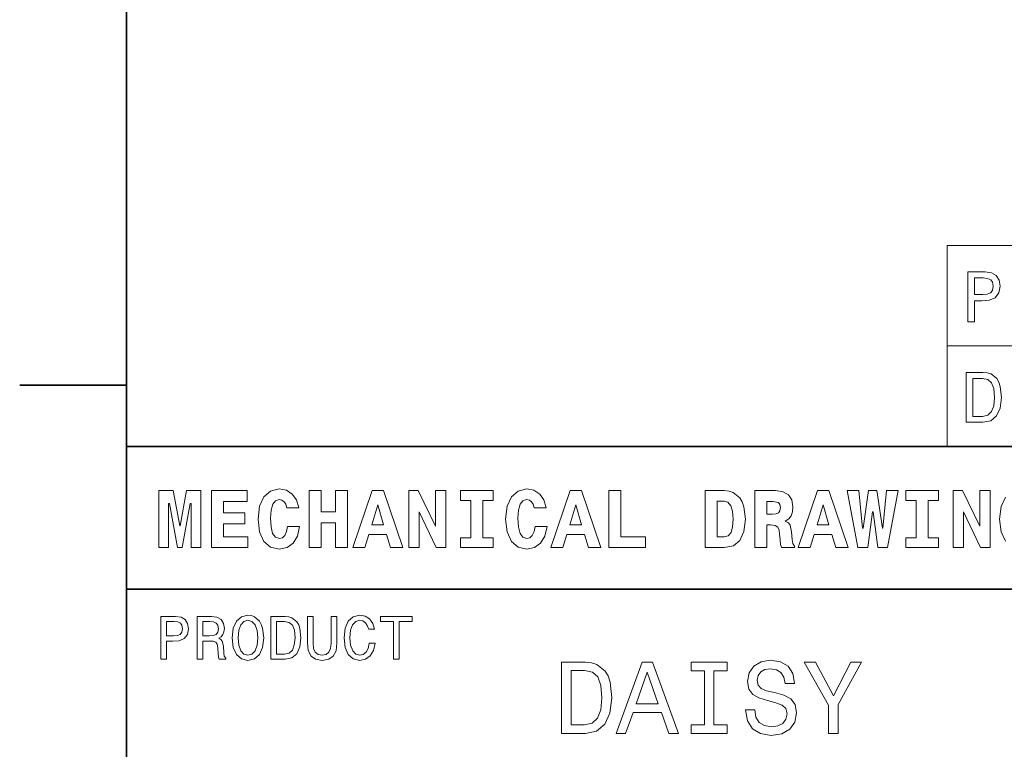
# Model space of a CAD drawing. Extents: x 0 to 210, y 0 to 297.
# Tile 6 of 14: x 2 to 72, y 49 to 100. Entities that reach past the tile are written whole.
import ezdxf

# ---------------------------------------------------------------- set-up
doc = ezdxf.new("R2010")
doc.units = 0

msp = doc.modelspace()

# ---------------------------------------------------------------- linework, layer by layer
at = {"color": 7, "lineweight": 35}
for p, q in [((10, 287), (10, 10)), ((10, 74.300003), (2.5, 74.300003)), ((10, 10), (10, 70)), ((10, 70), (200, 70)), ((10, 60), (140, 60))]:
    msp.add_line(p, q, dxfattribs=at)
at = {"color": 7, "lineweight": 13}
for p, q in [((67.523056, 84.093658), (200, 84.093658)), ((67.523056, 84.093658), (67.523056, 70)), ((67.523056, 77.046829), (200, 77.046829)), ((67.523056, 70), (200, 70))]:
    msp.add_line(p, q, dxfattribs=at)
for points in [[(68.976944, 78.73703), (69.440926, 78.73703), (69.440926, 80.214699), (69.95533, 80.214699), (70.474785, 80.239914), (70.888329, 80.416428), (71.155624, 80.759361), (71.246399, 81.228386), (71.175797, 81.662102), (70.974068, 81.979828), (70.641212, 82.171471), (70.187325, 82.23703), (68.976944, 82.23703)], [(70.061241, 81.808357), (70.363831, 81.778099), (70.585739, 81.682274), (70.716858, 81.50576), (70.762253, 81.228386), (70.711815, 80.935875), (70.575653, 80.759361), (70.343658, 80.668587), (70.02594, 80.643372), (69.440926, 80.643372), (69.440926, 81.808357)], [(70.036026, 75.190201), (68.87104, 75.190201), (68.87104, 71.690201), (70.036026, 71.690201), (70.585739, 71.801155), (70.99424, 72.139046), (71.246399, 72.688759), (71.337173, 73.440201), (71.256485, 74.206772), (71.155624, 74.509369), (71.014412, 74.751442), (70.605911, 75.079247), (70.338615, 75.159943)], [(70.000725, 74.771614), (70.38401, 74.695961), (70.646255, 74.463974), (70.802597, 74.05043), (70.853027, 73.440201), (70.797554, 72.850143), (70.641212, 72.4366), (70.373924, 72.189484), (70.000725, 72.108788), (69.340057, 72.108788), (69.340057, 74.771614)], [(21.285301, 64.394814), (21.216139, 64.025932), (21.0951, 63.760807), (20.92219, 63.599422), (20.708935, 63.54755), (20.426514, 63.634003), (20.236311, 63.9049), (20.121037, 64.354462), (20.086456, 64.982704), (20.121037, 65.541786), (20.242075, 65.945244), (20.432278, 66.187317), (20.697407, 66.268013), (20.887608, 66.227661), (21.043228, 66.123917), (21.158501, 65.945244), (21.233429, 65.703171), (22.0634, 65.703171), (21.90778, 66.244957), (21.613832, 66.659943), (21.198847, 66.925072), (20.703171, 67.017288), (20.09222, 66.873199), (19.62536, 66.469742), (19.325649, 65.806915), (19.221901, 64.907776), (19.325649, 64.002884), (19.62536, 63.340057), (20.09222, 62.9366), (20.703171, 62.798271), (21.244957, 62.90778), (21.677235, 63.219017), (21.976944, 63.720459), (22.126801, 64.394814)], [(38.634003, 64.394814), (38.564842, 64.025932), (38.443802, 63.760807), (38.270893, 63.599422), (38.057636, 63.54755), (37.775215, 63.634003), (37.585014, 63.9049), (37.469742, 64.354462), (37.435158, 64.982704), (37.469742, 65.541786), (37.590775, 65.945244), (37.780979, 66.187317), (38.046108, 66.268013), (38.236309, 66.227661), (38.39193, 66.123917), (38.507202, 65.945244), (38.58213, 65.703171), (39.412102, 65.703171), (39.256485, 66.244957), (38.962532, 66.659943), (38.54755, 66.925072), (38.051872, 67.017288), (37.440922, 66.873199), (36.97406, 66.469742), (36.674351, 65.806915), (36.570602, 64.907776), (36.674351, 64.002884), (36.97406, 63.340057), (37.440922, 62.9366), (38.051872, 62.798271), (38.593658, 62.90778), (39.025936, 63.219017), (39.325645, 63.720459), (39.475502, 64.394814)], [(12.26513, 66.907776), (12.26513, 62.90778), (12.945245, 62.90778), (12.945245, 65.991356), (13.014409, 65.991356), (13.573487, 62.90778), (13.896254, 62.90778), (14.443804, 65.991356), (14.518732, 65.991356), (14.518732, 62.90778), (15.204611, 62.90778), (15.204611, 66.907776), (14.201729, 66.907776), (13.746398, 64.440918), (13.723343, 64.440918), (13.268011, 66.907776)], [(15.959654, 66.907776), (15.959654, 62.90778), (18.501442, 62.90778), (18.501442, 63.668587), (16.789625, 63.668587), (16.789625, 64.585014), (18.282421, 64.585014), (18.282421, 65.351585), (16.789625, 65.351585), (16.789625, 66.146973), (18.455332, 66.146973), (18.455332, 66.907776)], [(22.806915, 66.907776), (22.806915, 62.90778), (23.648415, 62.90778), (23.648415, 64.654175), (24.639769, 64.654175), (24.639769, 62.90778), (25.475504, 62.90778), (25.475504, 66.907776), (24.639769, 66.907776), (24.639769, 65.409218), (23.648415, 65.409218), (23.648415, 66.907776)], [(27.216137, 66.907776), (25.861671, 62.90778), (26.708935, 62.90778), (26.979828, 63.824207), (28.213257, 63.824207), (28.495678, 62.90778), (29.360229, 62.90778), (28.011528, 66.907776)], [(29.786743, 66.907776), (29.786743, 62.90778), (30.507204, 62.90778), (30.507204, 65.403458), (31.711815, 62.90778), (32.374641, 62.90778), (32.374641, 66.907776), (31.654179, 66.907776), (31.654179, 64.400574), (30.449568, 66.907776)], [(34.132565, 66.216141), (34.132565, 63.599422), (33.400574, 63.599422), (33.400574, 62.90778), (35.706051, 62.90778), (35.706051, 63.599422), (34.974064, 63.599422), (34.974064, 66.216141), (35.706051, 66.216141), (35.706051, 66.907776), (33.400574, 66.907776), (33.400574, 66.216141)], [(41.0951, 66.907776), (39.740631, 62.90778), (40.587894, 62.90778), (40.858788, 63.824207), (42.092216, 63.824207), (42.374638, 62.90778), (43.239189, 62.90778), (41.890488, 66.907776)], [(46.386166, 62.90778), (46.386166, 63.668587), (44.657059, 63.668587), (44.657059, 66.907776), (43.815559, 66.907776), (43.815559, 62.90778)], [(51.896252, 66.907776), (50.564838, 66.907776), (50.564838, 62.90778), (51.896252, 62.90778), (52.541786, 63.028816), (53.00288, 63.409222), (53.285301, 64.0317), (53.383282, 64.907776), (53.285301, 65.766571), (53.164261, 66.112389), (53.00288, 66.394814), (52.536022, 66.775215), (52.236309, 66.873199)], [(54.03458, 66.907776), (54.03458, 62.90778), (54.87608, 62.90778), (54.87608, 64.492798), (55.152737, 64.492798), (55.463974, 64.452446), (55.654179, 64.337173), (55.746395, 64.141212), (55.786743, 63.858788), (55.815559, 63.449566), (55.850143, 63.121037), (55.919308, 62.90778), (56.835735, 62.90778), (56.835735, 63.017288), (56.703171, 63.184437), (56.657059, 63.478386), (56.616714, 64.014404), (56.524494, 64.48703), (56.397694, 64.642647), (56.178673, 64.752159), (56.42075, 64.913544), (56.587894, 65.132561), (56.680115, 65.409218), (56.714695, 65.755043), (56.634003, 66.244957), (56.403458, 66.60807), (56.023052, 66.827087), (55.498558, 66.907776)], [(58.443806, 66.907776), (57.089336, 62.90778), (57.9366, 62.90778), (58.207493, 63.824207), (59.440922, 63.824207), (59.723343, 62.90778), (60.587898, 62.90778), (59.239193, 66.907776)], [(62.662827, 62.90778), (63.337177, 62.90778), (64.092224, 66.913544), (63.273777, 66.913544), (63.0317, 64.268013), (62.991356, 64.268013), (62.593662, 66.913544), (62.023056, 66.913544), (61.642654, 64.268013), (61.590778, 64.268013), (61.342941, 66.913544), (60.524498, 66.913544), (61.279541, 62.90778), (61.959656, 62.90778), (62.288185, 65.414986), (62.340057, 65.414986)], [(65.360229, 66.216141), (65.360229, 63.599422), (64.62825, 63.599422), (64.62825, 62.90778), (66.933716, 62.90778), (66.933716, 63.599422), (66.201736, 63.599422), (66.201736, 66.216141), (66.933716, 66.216141), (66.933716, 66.907776), (64.62825, 66.907776), (64.62825, 66.216141)], [(67.953896, 66.907776), (67.953896, 62.90778), (68.674355, 62.90778), (68.674355, 65.403458), (69.878967, 62.90778), (70.541794, 62.90778), (70.541794, 66.907776), (69.821335, 66.907776), (69.821335, 64.400574), (68.616714, 66.907776)], [(27.60807, 65.91066), (28.005764, 64.498558), (27.198847, 64.498558)], [(41.48703, 65.91066), (41.884724, 64.498558), (41.077808, 64.498558)], [(51.896252, 66.164261), (52.161381, 66.083572), (52.357346, 65.84726), (52.472622, 65.45533), (52.51873, 64.907776), (52.484146, 64.354462), (52.380402, 63.962536), (52.184437, 63.731987), (51.896252, 63.657059), (51.412102, 63.657059), (51.412102, 66.164261)], [(54.87608, 66.146973), (55.319885, 66.146973), (55.711815, 66.060516), (55.809799, 65.927956), (55.844379, 65.720459), (55.809799, 65.484146), (55.706051, 65.340057), (55.533142, 65.270889), (55.291065, 65.253601), (54.87608, 65.253601)], [(58.835735, 65.91066), (59.233429, 64.498558), (58.426514, 64.498558)], [(12.389049, 55.087173), (12.786743, 55.087173), (12.786743, 56.353745), (13.227666, 56.353745), (13.672911, 56.375359), (14.027378, 56.526653), (14.256484, 56.820602), (14.334294, 57.222622), (14.273775, 57.594379), (14.100864, 57.866714), (13.815562, 58.030979), (13.426513, 58.087173), (12.389049, 58.087173)], [(14.939482, 55.087173), (15.341499, 55.087173), (15.341499, 56.353745), (15.752161, 56.353745), (16.054756, 56.340775), (16.244957, 56.280258), (16.348703, 56.137608), (16.391932, 55.882561), (16.413544, 55.493515), (16.439482, 55.238472), (16.491356, 55.087173), (16.945246, 55.087173), (16.945246, 55.169308), (16.845821, 55.290344), (16.811239, 55.515129), (16.780979, 55.999279), (16.707493, 56.358067), (16.60807, 56.470459), (16.45245, 56.552593), (16.62536, 56.66066), (16.746399, 56.811958), (16.824207, 57.002159), (16.850143, 57.231266), (16.789625, 57.594379), (16.616714, 57.866714), (16.331413, 58.030979), (15.942364, 58.087173), (14.939482, 58.087173)], [(17.394814, 56.587173), (17.472622, 55.912823), (17.697407, 55.415703), (18.04755, 55.108788), (18.505764, 55.005039), (18.959656, 55.108788), (19.314121, 55.415703), (19.534582, 55.912823), (19.616714, 56.587173), (19.534582, 57.257202), (19.439482, 57.529537), (19.314121, 57.754322), (18.959656, 58.061237), (18.743517, 58.139046), (18.505764, 58.169308), (18.043228, 58.061237), (17.693085, 57.758644), (17.472622, 57.261524)], [(21.103748, 58.087173), (20.105188, 58.087173), (20.105188, 55.087173), (21.103748, 55.087173), (21.574928, 55.182274), (21.925072, 55.471901), (22.141212, 55.943081), (22.219021, 56.587173), (22.149857, 57.244232), (22.0634, 57.503601), (21.942364, 57.711094), (21.59222, 57.992073), (21.363113, 58.061237)], [(22.677235, 56.228382), (22.737753, 55.688038), (22.927956, 55.30331), (23.247839, 55.082851), (23.710377, 55.005039), (24.168589, 55.082851), (24.488474, 55.30331), (24.678675, 55.683716), (24.743517, 56.228382), (24.743517, 58.087173), (24.341499, 58.087173), (24.341499, 56.206772), (24.302593, 55.839336), (24.185879, 55.575645), (23.987034, 55.420025), (23.710377, 55.368153), (23.425072, 55.420025), (23.226227, 55.575645), (23.10951, 55.835011), (23.074928, 56.206772), (23.074928, 58.087173), (22.677235, 58.087173)], [(27.01297, 56.202446), (26.926514, 55.839336), (26.783863, 55.579967), (26.585014, 55.420025), (26.351585, 55.368153), (26.070606, 55.445965), (25.850143, 55.679394), (25.703171, 56.059795), (25.655621, 56.587173), (25.703171, 57.110229), (25.845821, 57.494953), (26.066284, 57.728386), (26.351585, 57.810516), (26.559078, 57.767288), (26.736313, 57.646252), (26.874641, 57.451729), (26.969742, 57.183716), (27.380405, 57.183716), (27.250721, 57.594379), (27.025936, 57.905617), (26.719021, 58.100143), (26.351585, 58.169308), (25.893372, 58.061237), (25.543228, 57.758644), (25.318443, 57.261524), (25.240635, 56.587173), (25.318443, 55.912823), (25.543228, 55.415703), (25.893372, 55.108788), (26.351585, 55.005039), (26.753603, 55.087173), (27.07781, 55.31628), (27.306917, 55.69236), (27.427956, 56.202446)], [(28.716139, 55.087173), (29.113834, 55.087173), (29.113834, 57.72406), (30.021614, 57.72406), (30.021614, 58.087173), (27.804035, 58.087173), (27.804035, 57.72406), (28.716139, 57.72406)], [(13.318444, 57.719738), (13.57781, 57.693802), (13.768011, 57.611668), (13.880404, 57.460373), (13.919309, 57.222622), (13.876081, 56.971901), (13.759366, 56.820602), (13.560519, 56.742794), (13.288184, 56.72118), (12.786743, 56.72118), (12.786743, 57.719738)], [(15.829971, 57.719738), (16.09366, 57.693802), (16.279539, 57.611668), (16.396254, 57.460373), (16.435158, 57.222622), (16.391932, 56.971901), (16.275215, 56.820602), (16.07637, 56.742794), (15.804035, 56.72118), (15.341499, 56.72118), (15.341499, 57.719738)], [(17.809799, 56.587173), (17.857349, 57.110229), (18, 57.494953), (18.220461, 57.728386), (18.505764, 57.810516), (18.786743, 57.728386), (19.007206, 57.490631), (19.149857, 57.105904), (19.201729, 56.587173), (19.149857, 56.064117), (19.007206, 55.679394), (18.786743, 55.445965), (18.505764, 55.368153), (18.220461, 55.445965), (18, 55.679394), (17.857349, 56.059795)], [(21.073488, 57.728386), (21.40202, 57.663544), (21.626802, 57.464695), (21.760807, 57.110229), (21.804035, 56.587173), (21.756485, 56.081409), (21.622478, 55.726944), (21.393372, 55.515129), (21.073488, 55.445965), (20.507206, 55.445965), (20.507206, 57.728386)], [(42.161385, 54.881123), (40.49712, 54.881123), (40.49712, 49.881123), (42.161385, 49.881123), (42.946686, 50.039623), (43.530258, 50.522331), (43.890491, 51.307636), (44.020172, 52.381123), (43.9049, 53.476223), (43.760807, 53.908501), (43.559078, 54.254322), (42.975506, 54.722622), (42.593658, 54.837894)], [(44.315563, 49.881123), (44.978386, 49.881123), (45.504322, 51.350864), (47.5, 51.350864), (48.025936, 49.881123), (48.703171, 49.881123), (46.873199, 54.888329), (46.138329, 54.888329)], [(50.511528, 50.486309), (49.589336, 50.486309), (49.589336, 49.881123), (52.096542, 49.881123), (52.096542, 50.486309), (51.174351, 50.486309), (51.174351, 54.275936), (52.096542, 54.275936), (52.096542, 54.881123), (49.589336, 54.881123), (49.589336, 54.275936), (50.511528, 54.275936)], [(54.041786, 51.530979), (53.386169, 51.530979), (53.530258, 50.767288), (53.890491, 50.20533), (54.445244, 49.866714), (55.194527, 49.744236), (55.9366, 49.859509), (56.491356, 50.17651), (56.844383, 50.67363), (56.974064, 51.32925), (56.865997, 51.920029), (56.5634, 52.301872), (56.073486, 52.554031), (55.41787, 52.741352), (54.855907, 52.878242), (54.488472, 53.036743), (54.279541, 53.267288), (54.214699, 53.627522), (54.279541, 53.951729), (54.466858, 54.196686), (54.755043, 54.362389), (55.151299, 54.420029), (55.554756, 54.34798), (55.871758, 54.153458), (56.080692, 53.82925), (56.181557, 53.389767), (56.837177, 53.389767), (56.837177, 53.404179), (56.721901, 54.081409), (56.383286, 54.585732), (55.850143, 54.902737), (55.129684, 55.010807), (54.48127, 54.902737), (53.976944, 54.600143), (53.65274, 54.131844), (53.537464, 53.526657), (53.631126, 52.986309), (53.9049, 52.618874), (54.337177, 52.373917), (54.927956, 52.1866), (55.511528, 52.020893), (55.951012, 51.862389), (56.217579, 51.631844), (56.311241, 51.257202), (56.224785, 50.875359), (56.001442, 50.587173), (55.662827, 50.407059), (55.223343, 50.349422), (54.733429, 50.428673), (54.358791, 50.659222), (54.12104, 51.033859)], [(59.89193, 49.881123), (59.89193, 51.905617), (61.534584, 54.888329), (60.785301, 54.888329), (59.553314, 52.518009), (58.306915, 54.888329), (57.507202, 54.888329), (59.221901, 51.862389), (59.221901, 49.881123)], [(42.11095, 54.283138), (42.658501, 54.175072), (43.033142, 53.843658), (43.256485, 53.25288), (43.328529, 52.381123), (43.249279, 51.538181), (43.025936, 50.947407), (42.644093, 50.594379), (42.11095, 50.479107), (41.167149, 50.479107), (41.167149, 54.283138)], [(45.734871, 51.963257), (46.505764, 54.167866), (47.276657, 51.963257)]]:
    msp.add_lwpolyline(points, close=True, dxfattribs=at)
msp.add_lwpolyline([(71.625366, 66.452446), (71.308365, 65.789627), (71.198853, 64.907776), (71.308365, 64.020172), (71.625366, 63.357346)], dxfattribs=at)

doc.saveas('drawing.dxf')
